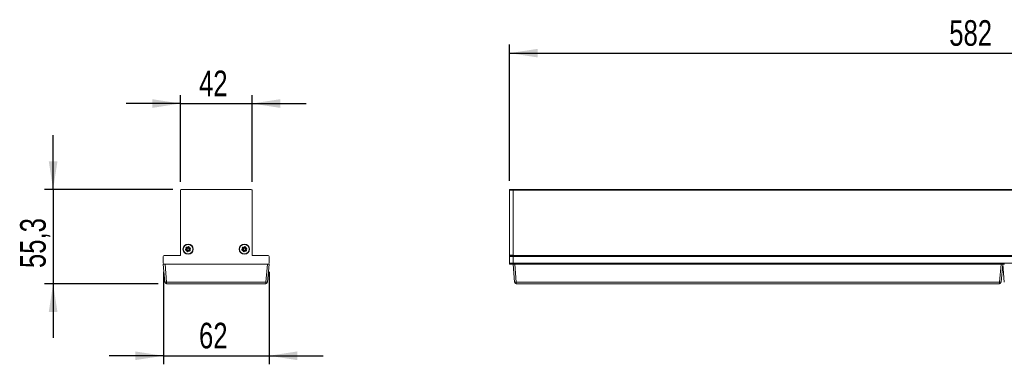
# Model space of a CAD drawing. Header units: millimetres. Extents: x 71 to 245, y 146 to 272.
# Tile 2 of 3: x 71 to 187, y 232 to 272. Entities that reach past the tile are written whole.
import ezdxf

# ---------------------------------------------------------------- set-up
doc = ezdxf.new("R2010")
doc.units = ezdxf.units.MM
doc.layers.add('SLD-0', color=179, linetype='Continuous')
doc.styles.add('SLDTEXTSTYLE0', font='TXT', dxfattribs={"width": 0.75})
doc.dimstyles.new('SLDDIMSTYLE0', dxfattribs={"dimtxt": 3, "dimasz": 3.302, "dimexe": 0, "dimexo": 0.0625, "dimgap": 0.75, "dimtad": 1, "dimdec": 1, "dimlfac": 5, "dimrnd": 1e-09, "dimzin": 12, "dimdsep": 46, "dimtxsty": 'SLDTEXTSTYLE0', "dimsah": 1, "dimcen": 0.09, "dimadec": 0, "dimazin": 3, "dimtfac": 1, "dimtdec": 1, "dimtmove": 0, "dimatfit": 0, "dimfxl": 1, "dimfrac": 2, "dimtolj": 1, "dimtzin": 12, "dimarcsym": 0})
doc.dimstyles.new('SLDDIMSTYLE1', dxfattribs={"dimtxt": 3, "dimasz": 3.302, "dimexe": 0, "dimexo": 0.0625, "dimgap": 0.75, "dimtad": 1, "dimdec": 1, "dimlfac": 5, "dimrnd": 1e-09, "dimzin": 12, "dimdsep": 46, "dimtxsty": 'SLDTEXTSTYLE0', "dimsah": 1, "dimcen": 0.09, "dimadec": 0, "dimazin": 3, "dimtfac": 1, "dimtdec": 1, "dimtofl": 0, "dimtmove": 0, "dimatfit": 3, "dimfxl": 1, "dimfrac": 2, "dimtolj": 1, "dimtzin": 12, "dimarcsym": 0})

# ---------------------------------------------------------------- blocks, each defined once
blk = doc.blocks.new('_D')
at = {"layer": 'SLD-0'}
for p, q in [((88.32, 242.79), (88.32, 231.95)), ((100.72, 242.79), (100.72, 231.95)), ((88.32, 232.95), (81.97, 232.95)), ((88.32, 232.95), (100.72, 232.95)), ((100.72, 232.95), (107.07, 232.95))]:
    blk.add_line(p, q, dxfattribs=at)
for points in [[(88.32, 232.95), (85.02, 233.46), (85.02, 232.44)], [(100.72, 232.95), (104.02, 232.44), (104.02, 233.46)]]:
    blk.add_solid(points, dxfattribs=at)
at = {"layer": 'SLD-0', "insert": (92.5, 236.82), "char_height": 3, "attachment_point": 1, "style": 'SLDTEXTSTYLE0'}
blk.add_mtext('62', dxfattribs=at)
blk = doc.blocks.new('_D_1')
at = {"layer": 'SLD-0'}
for p, q in [((90.32, 253.35), (90.32, 263.51)), ((98.72, 253.35), (98.72, 263.51)), ((90.32, 262.51), (83.97, 262.51)), ((90.32, 262.51), (98.72, 262.51)), ((98.72, 262.51), (105.07, 262.51))]:
    blk.add_line(p, q, dxfattribs=at)
for points in [[(90.32, 262.51), (87.02, 263.02), (87.02, 262)], [(98.72, 262.51), (102.02, 262), (102.02, 263.02)]]:
    blk.add_solid(points, dxfattribs=at)
at = {"layer": 'SLD-0', "insert": (92.5, 266.37), "char_height": 3, "attachment_point": 1, "style": 'SLDTEXTSTYLE0'}
blk.add_mtext('42', dxfattribs=at)
blk = doc.blocks.new('_D_2')
at = {"layer": 'SLD-0'}
for p, q in [((75.4, 252.45), (75.4, 258.8)), ((89.42, 252.45), (74.4, 252.45)), ((75.4, 252.45), (75.4, 241.39)), ((87.7, 241.39), (74.4, 241.39)), ((75.4, 241.39), (75.4, 235.04))]:
    blk.add_line(p, q, dxfattribs=at)
for points in [[(75.4, 252.45), (75.91, 255.75), (74.89, 255.75)], [(75.4, 241.39), (74.89, 238.08), (75.91, 238.08)]]:
    blk.add_solid(points, dxfattribs=at)
at = {"layer": 'SLD-0', "insert": (71.53, 243.23), "char_height": 3, "attachment_point": 1, "rotation": 90, "style": 'SLDTEXTSTYLE0'}
blk.add_mtext('55,3', dxfattribs=at)
blk = doc.blocks.new('_D_3')
at = {"layer": 'SLD-0'}
for p, q in [((128.91, 253.45), (128.91, 269.42)), ((245.31, 253.45), (245.31, 269.42)), ((128.91, 268.42), (245.31, 268.42))]:
    blk.add_line(p, q, dxfattribs=at)
for points in [[(128.91, 268.42), (132.21, 267.91), (132.21, 268.92)], [(245.31, 268.42), (242.01, 268.92), (242.01, 267.91)]]:
    blk.add_solid(points, dxfattribs=at)
at = {"layer": 'SLD-0', "insert": (180.44, 272.28), "char_height": 3, "attachment_point": 1, "style": 'SLDTEXTSTYLE0'}
blk.add_mtext('582', dxfattribs=at)

msp = doc.modelspace()

# ---------------------------------------------------------------- linework, layer by layer
at = {"color": 7, "linetype": 'Continuous', "lineweight": 15}
for p, q in [((90.318, 252.346), (90.318, 244.746)), ((98.618, 252.446), (90.418, 252.446)), ((98.718, 244.746), (98.718, 252.346)), ((128.908, 252.446), (129.308, 252.446)), ((128.908, 252.346), (128.908, 252.446)), ((129.308, 252.346), (128.908, 252.346)), ((128.908, 244.746), (128.908, 252.346)), ((129.308, 252.446), (244.908, 252.446)), ((129.308, 252.446), (129.308, 252.346)), ((129.308, 252.346), (244.908, 252.346)), ((129.308, 244.746), (129.308, 252.346)), ((90.258, 244.686), (88.418, 244.686)), ((90.967, 245.448), (91.016, 245.474)), ((90.985, 245.412), (90.967, 245.448)), ((90.985, 245.412), (91.035, 245.439)), ((90.988, 245.548), (91.02, 245.573)), ((91.023, 245.504), (90.988, 245.548)), ((91.004, 245.377), (91.053, 245.403)), ((91.059, 245.385), (91.004, 245.377)), ((91.065, 245.345), (91.009, 245.337)), ((91.015, 245.298), (91.009, 245.337)), ((91.07, 245.305), (91.015, 245.298)), ((91.016, 245.474), (91.035, 245.439)), ((91.054, 245.528), (91.02, 245.573)), ((91.023, 245.504), (91.054, 245.528)), ((91.051, 245.597), (91.099, 245.567)), ((91.086, 245.553), (91.051, 245.597)), ((91.07, 245.305), (91.065, 245.345)), ((91.094, 245.665), (91.073, 245.631)), ((91.073, 245.631), (91.12, 245.601)), ((91.091, 245.229), (91.093, 245.285)), ((91.091, 245.229), (91.131, 245.227)), ((91.093, 245.285), (91.133, 245.283)), ((91.094, 245.665), (91.141, 245.635)), ((91.141, 245.635), (91.12, 245.601)), ((91.131, 245.227), (91.133, 245.283)), ((91.17, 245.644), (91.192, 245.696)), ((91.17, 245.644), (91.208, 245.629)), ((91.171, 245.226), (91.173, 245.282)), ((91.192, 245.278), (91.171, 245.226)), ((91.192, 245.696), (91.229, 245.681)), ((91.208, 245.629), (91.229, 245.681)), ((91.229, 245.263), (91.208, 245.211)), ((91.245, 245.196), (91.208, 245.211)), ((91.266, 245.248), (91.229, 245.263)), ((91.245, 245.614), (91.266, 245.666)), ((91.266, 245.248), (91.245, 245.196)), ((91.266, 245.666), (91.264, 245.61)), ((91.295, 245.257), (91.317, 245.291)), ((91.343, 245.227), (91.295, 245.257)), ((91.306, 245.665), (91.304, 245.609)), ((91.344, 245.607), (91.304, 245.609)), ((91.346, 245.663), (91.306, 245.665)), ((91.364, 245.261), (91.317, 245.291)), ((91.385, 245.295), (91.338, 245.325)), ((91.343, 245.227), (91.364, 245.261)), ((91.346, 245.663), (91.344, 245.607)), ((91.351, 245.339), (91.385, 245.295)), ((91.366, 245.587), (91.422, 245.594)), ((91.366, 245.587), (91.372, 245.547)), ((91.372, 245.547), (91.427, 245.555)), ((91.377, 245.507), (91.433, 245.515)), ((91.414, 245.388), (91.382, 245.364)), ((91.382, 245.364), (91.417, 245.319)), ((91.433, 245.515), (91.383, 245.489)), ((91.451, 245.48), (91.402, 245.454)), ((91.421, 245.418), (91.402, 245.454)), ((91.414, 245.388), (91.448, 245.344)), ((91.448, 245.344), (91.417, 245.319)), ((91.47, 245.444), (91.421, 245.418)), ((91.422, 245.594), (91.427, 245.555)), ((91.47, 245.444), (91.451, 245.48)), ((97.567, 245.448), (97.616, 245.474)), ((97.585, 245.412), (97.567, 245.448)), ((97.585, 245.412), (97.635, 245.439)), ((97.588, 245.548), (97.62, 245.573)), ((97.623, 245.504), (97.588, 245.548)), ((97.604, 245.377), (97.653, 245.403)), ((97.659, 245.385), (97.604, 245.377)), ((97.665, 245.345), (97.609, 245.337)), ((97.615, 245.298), (97.609, 245.337)), ((97.67, 245.305), (97.615, 245.298)), ((97.616, 245.474), (97.635, 245.439)), ((97.654, 245.528), (97.62, 245.573)), ((97.623, 245.504), (97.654, 245.528)), ((97.651, 245.597), (97.699, 245.567)), ((97.686, 245.553), (97.651, 245.597)), ((97.67, 245.305), (97.665, 245.345)), ((97.694, 245.665), (97.673, 245.631)), ((97.673, 245.631), (97.72, 245.601)), ((97.691, 245.229), (97.693, 245.285)), ((97.691, 245.229), (97.731, 245.227)), ((97.693, 245.285), (97.733, 245.283)), ((97.694, 245.665), (97.741, 245.635)), ((97.741, 245.635), (97.72, 245.601)), ((97.731, 245.227), (97.733, 245.283)), ((97.77, 245.644), (97.792, 245.696)), ((97.77, 245.644), (97.808, 245.629)), ((97.771, 245.226), (97.773, 245.282)), ((97.792, 245.278), (97.771, 245.226)), ((97.792, 245.696), (97.829, 245.681)), ((97.808, 245.629), (97.829, 245.681)), ((97.829, 245.263), (97.808, 245.211)), ((97.845, 245.196), (97.808, 245.211)), ((97.866, 245.248), (97.829, 245.263)), ((97.845, 245.614), (97.866, 245.666)), ((97.866, 245.248), (97.845, 245.196)), ((97.866, 245.666), (97.864, 245.61)), ((97.895, 245.257), (97.917, 245.291)), ((97.943, 245.227), (97.895, 245.257)), ((97.906, 245.665), (97.904, 245.609)), ((97.944, 245.607), (97.904, 245.609)), ((97.946, 245.663), (97.906, 245.665)), ((97.964, 245.261), (97.917, 245.291)), ((97.985, 245.295), (97.938, 245.325)), ((97.943, 245.227), (97.964, 245.261)), ((97.946, 245.663), (97.944, 245.607)), ((97.951, 245.339), (97.985, 245.295)), ((97.966, 245.587), (98.022, 245.594)), ((97.966, 245.587), (97.972, 245.547)), ((97.972, 245.547), (98.027, 245.555)), ((97.977, 245.507), (98.033, 245.515)), ((98.014, 245.388), (97.982, 245.364)), ((97.982, 245.364), (98.017, 245.319)), ((98.033, 245.515), (97.983, 245.489)), ((98.051, 245.48), (98.002, 245.454)), ((98.021, 245.418), (98.002, 245.454)), ((98.014, 245.388), (98.048, 245.344)), ((98.048, 245.344), (98.017, 245.319)), ((98.07, 245.444), (98.021, 245.418)), ((98.022, 245.594), (98.027, 245.555)), ((98.07, 245.444), (98.051, 245.48)), ((100.618, 244.686), (98.778, 244.686)), ((128.908, 244.746), (129.308, 244.746)), ((128.908, 244.686), (128.908, 244.746)), ((128.908, 244.686), (129.308, 244.686)), ((128.908, 244.586), (128.908, 244.686)), ((129.308, 244.746), (129.308, 244.686)), ((129.308, 244.686), (129.308, 244.586)), ((129.308, 244.686), (244.908, 244.686)), ((88.318, 244.586), (88.318, 243.786)), ((88.504, 241.569), (88.318, 243.686)), ((88.318, 243.686), (88.418, 243.686)), ((88.418, 243.686), (100.618, 243.686)), ((88.518, 243.686), (88.703, 241.569)), ((100.334, 241.569), (100.519, 243.686)), ((100.718, 243.686), (100.533, 241.569)), ((100.618, 243.686), (100.718, 243.686)), ((100.718, 243.786), (100.718, 244.586)), ((129.308, 244.586), (128.908, 244.586)), ((128.908, 243.786), (128.908, 244.586)), ((128.908, 243.786), (129.308, 243.786)), ((128.908, 243.686), (128.908, 243.786)), ((129.308, 243.686), (128.908, 243.686)), ((129.308, 243.786), (129.308, 244.586)), ((244.908, 244.586), (129.308, 244.586)), ((129.308, 243.786), (129.308, 243.686)), ((129.308, 243.786), (244.908, 243.786)), ((129.493, 241.569), (129.308, 243.686)), ((129.507, 243.686), (129.308, 243.686)), ((129.507, 243.686), (129.692, 241.569)), ((186.508, 243.686), (129.507, 243.686)), ((186.323, 241.569), (186.508, 243.686)), ((186.508, 243.686), (186.681, 243.686)), ((186.708, 243.686), (186.522, 241.569)), ((186.907, 243.686), (186.681, 243.686)), ((186.893, 241.569), (186.708, 243.686)), ((88.703, 241.569), (100.334, 241.569)), ((88.703, 241.386), (88.703, 241.569)), ((100.334, 241.386), (88.703, 241.386)), ((100.334, 241.386), (100.334, 241.569)), ((129.692, 241.569), (186.323, 241.569)), ((129.692, 241.569), (129.692, 241.386)), ((186.323, 241.386), (129.692, 241.386)), ((186.323, 241.386), (186.323, 241.569))]:
    msp.add_line(p, q, dxfattribs=at)
at = {"color": 7, "linetype": 'Continuous', "lineweight": 15, "flags": 128}
for points in [[(91.004, 245.377), (91, 245.384), (90.997, 245.391), (90.994, 245.397), (90.991, 245.402), (90.988, 245.406), (90.987, 245.41), (90.986, 245.412), (90.985, 245.412)], [(91.009, 245.337), (91.009, 245.338), (91.009, 245.34), (91.008, 245.344), (91.008, 245.349), (91.007, 245.355), (91.006, 245.362), (91.005, 245.369), (91.004, 245.377)], [(91.02, 245.573), (91.02, 245.573), (91.022, 245.574), (91.025, 245.577), (91.029, 245.58), (91.034, 245.584), (91.039, 245.588), (91.045, 245.592), (91.051, 245.597)], [(91.035, 245.439), (91.035, 245.438), (91.036, 245.436), (91.038, 245.433), (91.04, 245.428), (91.043, 245.423), (91.046, 245.417), (91.05, 245.41), (91.053, 245.403)], [(91.073, 245.631), (91.072, 245.63), (91.071, 245.628), (91.069, 245.625), (91.066, 245.621), (91.063, 245.616), (91.059, 245.61), (91.055, 245.604), (91.051, 245.597)], [(91.054, 245.528), (91.055, 245.529), (91.057, 245.53), (91.059, 245.533), (91.063, 245.536), (91.068, 245.539), (91.074, 245.544), (91.08, 245.548), (91.086, 245.553)], [(91.065, 245.345), (91.065, 245.346), (91.064, 245.348), (91.064, 245.352), (91.063, 245.357), (91.062, 245.363), (91.061, 245.369), (91.06, 245.377), (91.059, 245.385)], [(91.114, 245.591), (91.112, 245.589), (91.111, 245.586), (91.109, 245.583), (91.107, 245.58), (91.105, 245.577), (91.103, 245.574), (91.101, 245.571), (91.099, 245.567)], [(91.12, 245.601), (91.12, 245.601), (91.12, 245.601), (91.119, 245.6), (91.118, 245.599), (91.118, 245.597), (91.116, 245.596), (91.115, 245.594), (91.114, 245.591)], [(91.131, 245.227), (91.132, 245.227), (91.134, 245.227), (91.138, 245.227), (91.143, 245.227), (91.149, 245.227), (91.156, 245.226), (91.163, 245.226), (91.171, 245.226)], [(91.133, 245.283), (91.134, 245.283), (91.136, 245.283), (91.14, 245.283), (91.145, 245.283), (91.151, 245.283), (91.158, 245.282), (91.165, 245.282), (91.173, 245.282)], [(91.208, 245.211), (91.207, 245.211), (91.205, 245.212), (91.202, 245.213), (91.197, 245.215), (91.191, 245.218), (91.185, 245.22), (91.178, 245.223), (91.171, 245.226)], [(91.192, 245.278), (91.196, 245.276), (91.199, 245.275), (91.203, 245.273), (91.206, 245.272), (91.209, 245.271), (91.213, 245.269), (91.216, 245.268), (91.218, 245.267)], [(91.208, 245.629), (91.208, 245.629), (91.208, 245.629), (91.209, 245.629), (91.21, 245.628), (91.212, 245.628), (91.214, 245.627), (91.216, 245.626), (91.218, 245.625)], [(91.245, 245.614), (91.241, 245.616), (91.237, 245.617), (91.234, 245.619), (91.23, 245.62), (91.227, 245.621), (91.224, 245.623), (91.221, 245.624), (91.218, 245.625)], [(91.229, 245.263), (91.229, 245.263), (91.228, 245.263), (91.227, 245.263), (91.226, 245.264), (91.225, 245.264), (91.223, 245.265), (91.221, 245.266), (91.218, 245.267)], [(91.229, 245.681), (91.229, 245.681), (91.231, 245.68), (91.235, 245.679), (91.239, 245.677), (91.245, 245.675), (91.252, 245.672), (91.258, 245.669), (91.266, 245.666)], [(91.304, 245.609), (91.303, 245.609), (91.301, 245.609), (91.297, 245.609), (91.292, 245.609), (91.286, 245.609), (91.279, 245.61), (91.271, 245.61), (91.264, 245.61)], [(91.306, 245.665), (91.305, 245.665), (91.303, 245.665), (91.299, 245.665), (91.294, 245.665), (91.288, 245.665), (91.281, 245.666), (91.273, 245.666), (91.266, 245.666)], [(91.317, 245.291), (91.317, 245.291), (91.318, 245.293), (91.32, 245.297), (91.323, 245.301), (91.326, 245.306), (91.33, 245.312), (91.334, 245.318), (91.338, 245.325)], [(91.382, 245.364), (91.382, 245.363), (91.38, 245.362), (91.377, 245.36), (91.373, 245.356), (91.368, 245.353), (91.363, 245.349), (91.357, 245.344), (91.351, 245.339)], [(91.364, 245.261), (91.364, 245.262), (91.366, 245.264), (91.368, 245.267), (91.37, 245.271), (91.373, 245.276), (91.377, 245.282), (91.381, 245.288), (91.385, 245.295)], [(91.372, 245.547), (91.372, 245.546), (91.372, 245.544), (91.373, 245.54), (91.373, 245.535), (91.374, 245.529), (91.375, 245.523), (91.376, 245.515), (91.377, 245.507)], [(91.402, 245.454), (91.401, 245.454), (91.4, 245.456), (91.399, 245.46), (91.396, 245.464), (91.394, 245.469), (91.39, 245.475), (91.387, 245.482), (91.383, 245.489)], [(91.417, 245.319), (91.416, 245.319), (91.414, 245.318), (91.412, 245.315), (91.408, 245.312), (91.403, 245.309), (91.397, 245.304), (91.391, 245.3), (91.385, 245.295)], [(91.427, 245.555), (91.427, 245.554), (91.428, 245.552), (91.428, 245.548), (91.429, 245.543), (91.43, 245.537), (91.431, 245.53), (91.432, 245.523), (91.433, 245.515)], [(91.451, 245.48), (91.451, 245.48), (91.45, 245.482), (91.448, 245.486), (91.446, 245.49), (91.443, 245.495), (91.44, 245.502), (91.436, 245.508), (91.433, 245.515)], [(97.604, 245.377), (97.6, 245.384), (97.597, 245.391), (97.594, 245.397), (97.591, 245.402), (97.588, 245.406), (97.587, 245.41), (97.586, 245.412), (97.585, 245.412)], [(97.609, 245.337), (97.609, 245.338), (97.609, 245.34), (97.608, 245.344), (97.608, 245.349), (97.607, 245.355), (97.606, 245.362), (97.605, 245.369), (97.604, 245.377)], [(97.62, 245.573), (97.62, 245.573), (97.622, 245.574), (97.625, 245.577), (97.629, 245.58), (97.634, 245.584), (97.639, 245.588), (97.645, 245.592), (97.651, 245.597)], [(97.635, 245.439), (97.635, 245.438), (97.636, 245.436), (97.638, 245.433), (97.64, 245.428), (97.643, 245.423), (97.646, 245.417), (97.65, 245.41), (97.653, 245.403)], [(97.673, 245.631), (97.672, 245.63), (97.671, 245.628), (97.669, 245.625), (97.666, 245.621), (97.663, 245.616), (97.659, 245.61), (97.655, 245.604), (97.651, 245.597)], [(97.654, 245.528), (97.655, 245.529), (97.657, 245.53), (97.659, 245.533), (97.663, 245.536), (97.668, 245.539), (97.674, 245.544), (97.68, 245.548), (97.686, 245.553)], [(97.665, 245.345), (97.665, 245.346), (97.664, 245.348), (97.664, 245.352), (97.663, 245.357), (97.662, 245.363), (97.661, 245.369), (97.66, 245.377), (97.659, 245.385)], [(97.714, 245.591), (97.712, 245.589), (97.711, 245.586), (97.709, 245.583), (97.707, 245.58), (97.705, 245.577), (97.703, 245.574), (97.701, 245.571), (97.699, 245.567)], [(97.72, 245.601), (97.72, 245.601), (97.72, 245.601), (97.719, 245.6), (97.718, 245.599), (97.718, 245.597), (97.716, 245.596), (97.715, 245.594), (97.714, 245.591)], [(97.731, 245.227), (97.732, 245.227), (97.734, 245.227), (97.738, 245.227), (97.743, 245.227), (97.749, 245.227), (97.756, 245.226), (97.763, 245.226), (97.771, 245.226)], [(97.733, 245.283), (97.734, 245.283), (97.736, 245.283), (97.74, 245.283), (97.745, 245.283), (97.751, 245.283), (97.758, 245.282), (97.765, 245.282), (97.773, 245.282)], [(97.808, 245.211), (97.807, 245.211), (97.805, 245.212), (97.802, 245.213), (97.797, 245.215), (97.791, 245.218), (97.785, 245.22), (97.778, 245.223), (97.771, 245.226)], [(97.792, 245.278), (97.796, 245.276), (97.799, 245.275), (97.803, 245.273), (97.806, 245.272), (97.809, 245.271), (97.813, 245.269), (97.816, 245.268), (97.818, 245.267)], [(97.808, 245.629), (97.808, 245.629), (97.808, 245.629), (97.809, 245.629), (97.81, 245.628), (97.812, 245.628), (97.814, 245.627), (97.816, 245.626), (97.818, 245.625)], [(97.845, 245.614), (97.841, 245.616), (97.837, 245.617), (97.834, 245.619), (97.83, 245.62), (97.827, 245.621), (97.824, 245.623), (97.821, 245.624), (97.818, 245.625)], [(97.829, 245.263), (97.829, 245.263), (97.828, 245.263), (97.827, 245.263), (97.826, 245.264), (97.825, 245.264), (97.823, 245.265), (97.821, 245.266), (97.818, 245.267)], [(97.829, 245.681), (97.829, 245.681), (97.831, 245.68), (97.835, 245.679), (97.839, 245.677), (97.845, 245.675), (97.852, 245.672), (97.858, 245.669), (97.866, 245.666)], [(97.904, 245.609), (97.903, 245.609), (97.901, 245.609), (97.897, 245.609), (97.892, 245.609), (97.886, 245.609), (97.879, 245.61), (97.871, 245.61), (97.864, 245.61)], [(97.906, 245.665), (97.905, 245.665), (97.903, 245.665), (97.899, 245.665), (97.894, 245.665), (97.888, 245.665), (97.881, 245.666), (97.873, 245.666), (97.866, 245.666)], [(97.917, 245.291), (97.917, 245.291), (97.918, 245.293), (97.92, 245.297), (97.923, 245.301), (97.926, 245.306), (97.93, 245.312), (97.934, 245.318), (97.938, 245.325)], [(97.982, 245.364), (97.982, 245.363), (97.98, 245.362), (97.977, 245.36), (97.973, 245.356), (97.968, 245.353), (97.963, 245.349), (97.957, 245.344), (97.951, 245.339)], [(97.964, 245.261), (97.964, 245.262), (97.966, 245.264), (97.968, 245.267), (97.97, 245.271), (97.973, 245.276), (97.977, 245.282), (97.981, 245.288), (97.985, 245.295)], [(97.972, 245.547), (97.972, 245.546), (97.972, 245.544), (97.973, 245.54), (97.973, 245.535), (97.974, 245.529), (97.975, 245.523), (97.976, 245.515), (97.977, 245.507)], [(98.002, 245.454), (98.001, 245.454), (98, 245.456), (97.999, 245.46), (97.996, 245.464), (97.994, 245.469), (97.99, 245.475), (97.987, 245.482), (97.983, 245.489)], [(98.017, 245.319), (98.016, 245.319), (98.014, 245.318), (98.012, 245.315), (98.008, 245.312), (98.003, 245.309), (97.997, 245.304), (97.991, 245.3), (97.985, 245.295)], [(98.027, 245.555), (98.027, 245.554), (98.028, 245.552), (98.028, 245.548), (98.029, 245.543), (98.03, 245.537), (98.031, 245.53), (98.032, 245.523), (98.033, 245.515)], [(98.051, 245.48), (98.051, 245.48), (98.05, 245.482), (98.048, 245.486), (98.046, 245.49), (98.043, 245.495), (98.04, 245.502), (98.036, 245.508), (98.033, 245.515)]]:
    msp.add_lwpolyline(points, dxfattribs=at)
at = {"color": 7, "linetype": 'Continuous', "lineweight": 15}
for centre, radius in [((91.218, 245.446), 0.6), ((91.218, 245.446), 0.56), ((97.818, 245.446), 0.6), ((97.818, 245.446), 0.56)]:
    msp.add_circle(centre, radius, dxfattribs=at)
for centre, radius, start, end in [((90.418, 252.346), 0.1, 90, 180), ((98.618, 252.346), 0.1, 0, 90), ((88.418, 244.586), 0.1, 90, 180), ((90.258, 244.746), 0.06, 270, 0), ((91.004, 245.377), 0.08, 117.85019, 277.85019), ((91.004, 245.377), 0.04, 117.85019, 277.85019), ((91.051, 245.597), 0.08, 57.85019, 217.85019), ((91.051, 245.597), 0.04, 57.85019, 217.85019), ((91.007, 245.492), 0.02, 297.85019, 37.85019), ((91.007, 245.492), 0.06, 297.85019, 37.85019), ((91.073, 245.286), 0.06, 357.85019, 97.85019), ((91.073, 245.286), 0.02, 357.85019, 97.85019), ((91.171, 245.226), 0.08, 177.85019, 337.85019), ((91.152, 245.652), 0.06, 237.85019, 337.85019), ((91.171, 245.226), 0.04, 177.85019, 337.85019), ((91.152, 245.652), 0.02, 237.85019, 337.85019), ((91.266, 245.666), 0.08, 357.85019, 157.85019), ((91.266, 245.666), 0.04, 357.85019, 157.85019), ((91.285, 245.24), 0.06, 57.85019, 157.85019), ((91.285, 245.24), 0.02, 57.85019, 157.85019), ((91.364, 245.606), 0.06, 177.85019, 277.85019), ((91.385, 245.295), 0.08, 237.85019, 37.85019), ((91.364, 245.606), 0.02, 177.85019, 277.85019), ((91.385, 245.295), 0.04, 237.85019, 37.85019), ((91.43, 245.4), 0.06, 117.85019, 217.85019), ((91.43, 245.4), 0.02, 117.85019, 217.85019), ((91.433, 245.515), 0.08, 297.85019, 97.85019), ((91.433, 245.515), 0.04, 297.85019, 97.85019), ((97.604, 245.377), 0.08, 117.85019, 277.85019), ((97.604, 245.377), 0.04, 117.85019, 277.85019), ((97.651, 245.597), 0.08, 57.85019, 217.85019), ((97.651, 245.597), 0.04, 57.85019, 217.85019), ((97.607, 245.492), 0.02, 297.85019, 37.85019), ((97.607, 245.492), 0.06, 297.85019, 37.85019), ((97.673, 245.286), 0.06, 357.85019, 97.85019), ((97.673, 245.286), 0.02, 357.85019, 97.85019), ((97.771, 245.226), 0.08, 177.85019, 337.85019), ((97.752, 245.652), 0.06, 237.85019, 337.85019), ((97.771, 245.226), 0.04, 177.85019, 337.85019), ((97.752, 245.652), 0.02, 237.85019, 337.85019), ((97.866, 245.666), 0.08, 357.85019, 157.85019), ((97.866, 245.666), 0.04, 357.85019, 157.85019), ((97.885, 245.24), 0.06, 57.85019, 157.85019), ((97.885, 245.24), 0.02, 57.85019, 157.85019), ((97.964, 245.606), 0.06, 177.85019, 277.85019), ((97.985, 245.295), 0.08, 237.85019, 37.85019), ((97.964, 245.606), 0.02, 177.85019, 277.85019), ((97.985, 245.295), 0.04, 237.85019, 37.85019), ((98.03, 245.4), 0.06, 117.85019, 217.85019), ((98.03, 245.4), 0.02, 117.85019, 217.85019), ((98.033, 245.515), 0.08, 297.85019, 97.85019), ((98.033, 245.515), 0.04, 297.85019, 97.85019), ((98.778, 244.746), 0.06, 180, 270), ((100.618, 244.586), 0.1, 0, 90), ((88.418, 243.786), 0.1, 180, 270), ((100.618, 243.786), 0.1, 270, 0), ((88.603, 242.145), 0.585, 260.19728, 279.80272), ((88.703, 241.586), 0.2, 185, 270), ((100.433, 242.145), 0.585, 260.19725, 279.80275), ((100.334, 241.586), 0.2, 270, 355), ((129.593, 242.145), 0.585, 260.19647, 279.80353), ((129.692, 241.586), 0.2, 185, 270), ((186.423, 242.145), 0.585, 260.19647, 279.80353), ((186.323, 241.586), 0.2, 270, 355)]:
    msp.add_arc(centre, radius, start, end, dxfattribs=at)
for points, knots in [([(91.051, 245.597), (91.05, 245.601), (91.048, 245.607), (91.045, 245.616), (91.043, 245.624), (91.041, 245.629), (91.04, 245.633), (91.039, 245.635), (91.039, 245.635), (91.039, 245.635), (91.039, 245.635), (91.039, 245.635), (91.039, 245.635), (91.039, 245.635)], [0, 0, 0, 0, 0.167536, 0.3067588, 0.4995247, 0.6522585, 0.7595814, 0.883122, 0.9424207, 0.9831262, 0.9945684, 0.9980636, 1, 1, 1, 1]), ([(91.053, 245.403), (91.06, 245.407), (91.072, 245.415), (91.087, 245.431), (91.098, 245.449), (91.105, 245.47), (91.108, 245.492), (91.105, 245.514), (91.098, 245.535), (91.09, 245.547), (91.086, 245.553)], [0, 0, 0, 0, 0.1250001, 0.2499885, 0.3746781, 0.4999919, 0.6246831, 0.7499963, 0.8746871, 1, 1, 1, 1]), ([(91.173, 245.282), (91.173, 245.289), (91.172, 245.304), (91.166, 245.325), (91.155, 245.344), (91.141, 245.36), (91.123, 245.373), (91.103, 245.382), (91.081, 245.386), (91.067, 245.385), (91.059, 245.385)], [0, 0, 0, 0, 0.1250009, 0.2499885, 0.3746788, 0.4999931, 0.6246835, 0.7499962, 0.8746867, 1, 1, 1, 1]), ([(91.099, 245.567), (91.105, 245.564), (91.118, 245.557), (91.139, 245.552), (91.161, 245.551), (91.176, 245.555), (91.183, 245.557)], [0, 0, 0, 0, 0.2500059, 0.499984, 0.749371, 1, 1, 1, 1]), ([(91.183, 245.188), (91.183, 245.188), (91.183, 245.189), (91.181, 245.194), (91.179, 245.199), (91.177, 245.207), (91.174, 245.216), (91.172, 245.223), (91.171, 245.226)], [0, 0, 0, 0, 0.2393632, 0.346273, 0.4997804, 0.6932258, 0.8325435, 1, 1, 1, 1]), ([(91.183, 245.557), (91.189, 245.56), (91.203, 245.565), (91.22, 245.578), (91.235, 245.595), (91.241, 245.608), (91.245, 245.614)], [0, 0, 0, 0, 0.2500046, 0.4999844, 0.7493696, 1, 1, 1, 1]), ([(91.254, 245.335), (91.247, 245.333), (91.234, 245.327), (91.216, 245.314), (91.201, 245.297), (91.195, 245.284), (91.192, 245.278)], [0, 0, 0, 0, 0.2500054, 0.4999837, 0.7493677, 1, 1, 1, 1]), ([(91.253, 245.704), (91.253, 245.704), (91.254, 245.704), (91.253, 245.704), (91.255, 245.701), (91.257, 245.694), (91.26, 245.685), (91.263, 245.676), (91.265, 245.67), (91.266, 245.666)], [0, 0, 0, 0, 0.0033175, 0.124053, 0.2505454, 0.4997893, 0.6928825, 0.8322872, 1, 1, 1, 1]), ([(91.338, 245.325), (91.331, 245.328), (91.319, 245.335), (91.297, 245.34), (91.275, 245.341), (91.261, 245.337), (91.254, 245.335)], [0, 0, 0, 0, 0.25000277, 0.49998436, 0.74936702, 1, 1, 1, 1]), ([(91.264, 245.61), (91.264, 245.603), (91.264, 245.588), (91.271, 245.567), (91.281, 245.548), (91.296, 245.532), (91.314, 245.519), (91.334, 245.51), (91.355, 245.506), (91.37, 245.507), (91.377, 245.507)], [0, 0, 0, 0, 0.125001, 0.2499894, 0.374679, 0.4999929, 0.6246828, 0.7499977, 0.8746865, 1, 1, 1, 1]), ([(91.383, 245.489), (91.377, 245.485), (91.364, 245.478), (91.35, 245.461), (91.338, 245.443), (91.331, 245.422), (91.329, 245.4), (91.332, 245.378), (91.339, 245.357), (91.347, 245.345), (91.351, 245.339)], [0, 0, 0, 0, 0.12499962, 0.24998929, 0.37467877, 0.49999175, 0.62468187, 0.74999626, 0.87468611, 1, 1, 1, 1]), ([(91.385, 245.295), (91.386, 245.292), (91.388, 245.285), (91.391, 245.276), (91.394, 245.268), (91.396, 245.263), (91.397, 245.259), (91.397, 245.258), (91.397, 245.257), (91.398, 245.257), (91.397, 245.257), (91.397, 245.257), (91.398, 245.257)], [0, 0, 0, 0, 0.1672742, 0.306447, 0.4995234, 0.6525749, 0.7595778, 0.8831213, 0.9424207, 0.971385, 0.991411, 1, 1, 1, 1]), ([(97.651, 245.597), (97.65, 245.601), (97.648, 245.607), (97.645, 245.616), (97.643, 245.624), (97.641, 245.629), (97.64, 245.633), (97.639, 245.635), (97.639, 245.635), (97.639, 245.635), (97.639, 245.635), (97.639, 245.635), (97.639, 245.635), (97.639, 245.635)], [0, 0, 0, 0, 0.167536, 0.3067588, 0.4995247, 0.6522585, 0.7595814, 0.883122, 0.9424207, 0.9831262, 0.9945684, 0.9980636, 1, 1, 1, 1]), ([(97.653, 245.403), (97.66, 245.407), (97.672, 245.415), (97.687, 245.431), (97.698, 245.449), (97.705, 245.47), (97.708, 245.492), (97.705, 245.514), (97.698, 245.535), (97.69, 245.547), (97.686, 245.553)], [0, 0, 0, 0, 0.125, 0.2499884, 0.3746791, 0.4999922, 0.6246832, 0.7499964, 0.8746871, 1, 1, 1, 1]), ([(97.773, 245.282), (97.773, 245.289), (97.772, 245.304), (97.766, 245.325), (97.755, 245.344), (97.741, 245.36), (97.723, 245.373), (97.703, 245.382), (97.681, 245.386), (97.667, 245.385), (97.659, 245.385)], [0, 0, 0, 0, 0.1250009, 0.2499885, 0.3746787, 0.4999916, 0.6246836, 0.7499963, 0.8746868, 1, 1, 1, 1]), ([(97.699, 245.567), (97.705, 245.564), (97.718, 245.557), (97.739, 245.552), (97.761, 245.551), (97.776, 245.555), (97.783, 245.557)], [0, 0, 0, 0, 0.2500059, 0.499984, 0.749371, 1, 1, 1, 1]), ([(97.783, 245.188), (97.783, 245.188), (97.783, 245.189), (97.781, 245.194), (97.779, 245.199), (97.777, 245.207), (97.774, 245.216), (97.772, 245.223), (97.771, 245.226)], [0, 0, 0, 0, 0.2393632, 0.346273, 0.4997804, 0.6932258, 0.8325435, 1, 1, 1, 1]), ([(97.783, 245.557), (97.789, 245.56), (97.803, 245.565), (97.82, 245.578), (97.835, 245.595), (97.841, 245.608), (97.845, 245.614)], [0, 0, 0, 0, 0.25000449, 0.49998747, 0.74936975, 1, 1, 1, 1]), ([(97.854, 245.335), (97.847, 245.333), (97.834, 245.327), (97.816, 245.314), (97.801, 245.297), (97.795, 245.284), (97.792, 245.278)], [0, 0, 0, 0, 0.2500016, 0.4999835, 0.7493676, 1, 1, 1, 1]), ([(97.853, 245.704), (97.853, 245.704), (97.854, 245.704), (97.853, 245.704), (97.855, 245.701), (97.857, 245.694), (97.86, 245.685), (97.863, 245.676), (97.865, 245.67), (97.866, 245.666)], [0, 0, 0, 0, 0.0033162, 0.124052, 0.2505446, 0.4997899, 0.692882, 0.8322869, 1, 1, 1, 1]), ([(97.938, 245.325), (97.931, 245.328), (97.919, 245.335), (97.897, 245.34), (97.875, 245.341), (97.861, 245.337), (97.854, 245.335)], [0, 0, 0, 0, 0.25000565, 0.49998628, 0.74936798, 1, 1, 1, 1]), ([(97.864, 245.61), (97.864, 245.603), (97.864, 245.588), (97.871, 245.567), (97.881, 245.548), (97.896, 245.532), (97.914, 245.519), (97.934, 245.51), (97.955, 245.506), (97.97, 245.507), (97.977, 245.507)], [0, 0, 0, 0, 0.1250012, 0.2499891, 0.3746787, 0.4999926, 0.6246826, 0.7499976, 0.8746865, 1, 1, 1, 1]), ([(97.983, 245.489), (97.977, 245.485), (97.964, 245.478), (97.95, 245.461), (97.938, 245.443), (97.931, 245.422), (97.929, 245.4), (97.932, 245.378), (97.939, 245.357), (97.947, 245.345), (97.951, 245.339)], [0, 0, 0, 0, 0.1250004, 0.24999, 0.3746793, 0.4999922, 0.6246822, 0.7499965, 0.8746862, 1, 1, 1, 1]), ([(97.985, 245.295), (97.986, 245.292), (97.988, 245.285), (97.991, 245.276), (97.994, 245.268), (97.996, 245.263), (97.997, 245.259), (97.997, 245.258), (97.997, 245.257), (97.998, 245.257), (97.997, 245.257), (97.997, 245.257), (97.998, 245.257)], [0, 0, 0, 0, 0.1672749, 0.3064476, 0.4995245, 0.6525752, 0.7595784, 0.8831215, 0.942421, 0.9713852, 0.991411, 1, 1, 1, 1])]:
    msp.add_open_spline(points, degree=3, knots=knots, dxfattribs=at)

# ---------------------------------------------------------------- dimensions: what is measured, and where the dimension line sits
at = {"layer": 'SLD-0'}
for base, p1, p2, dimstyle, picture, middle in [((245.308, 268.416), (128.908, 252.446), (245.308, 252.446), 'SLDDIMSTYLE1', '_D_3', (183.767, 268.416)), ((98.718, 262.508), (90.318, 252.346), (98.718, 252.346), 'SLDDIMSTYLE0', '_D_1', (94.716, 262.508)), ((100.718, 232.951), (88.318, 243.786), (100.718, 243.786), 'SLDDIMSTYLE0', '_D', (94.716, 232.951))]:
    dim = msp.add_linear_dim(base=base, p1=p1, p2=p2, dimstyle=dimstyle, dxfattribs=at)
    dim.commit()
    dim.dimension.update_dxf_attribs({"geometry": picture, "text_midpoint": middle, "dimtype": 160})
dim = msp.add_linear_dim(base=(75.402, 241.386), p1=(90.418, 252.446), p2=(88.703, 241.386), angle=90, dimstyle='SLDDIMSTYLE0', dxfattribs=at)
dim.commit()
dim.dimension.update_dxf_attribs({"geometry": '_D_2', "text_midpoint": (75.402, 247.111), "dimtype": 160})

doc.saveas('drawing.dxf')
